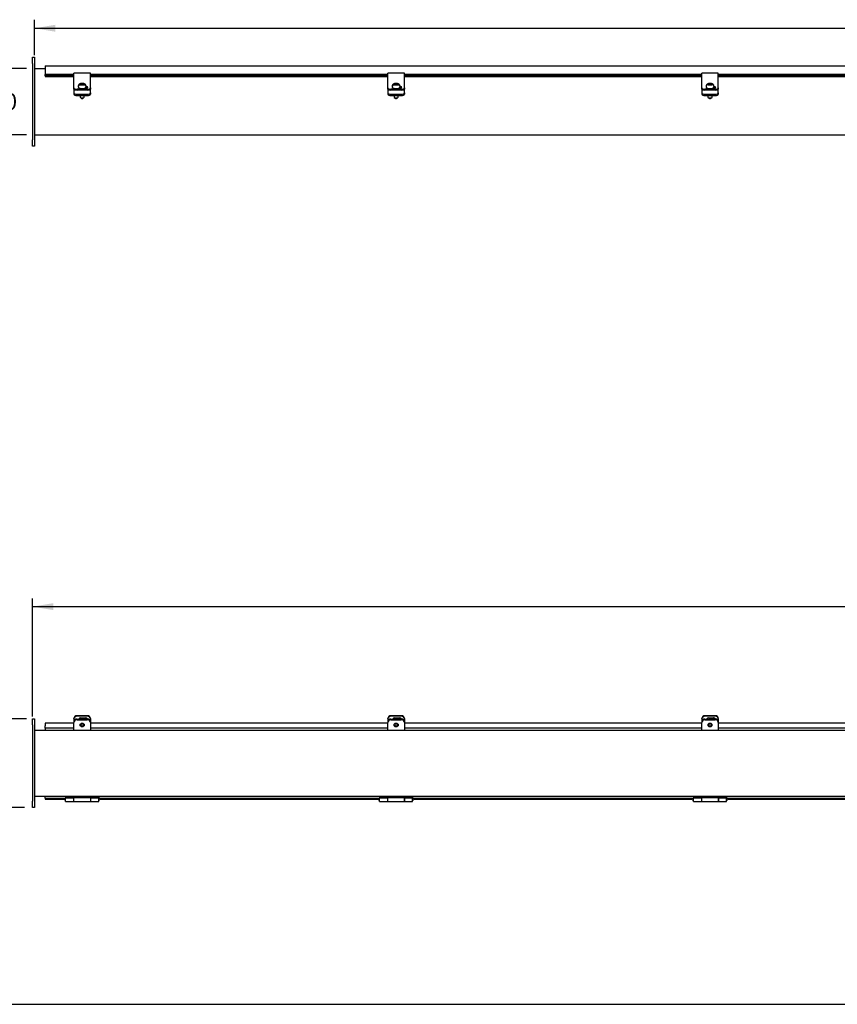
# Model space of a CAD drawing. Header units: inches. Extents: x 1 to 240, y -1 to 159.
# Tile 2 of 16: x 30 to 79, y 0 to 60. Entities that reach past the tile are written whole.
import ezdxf
from ezdxf.enums import TextEntityAlignment as Align

# ---------------------------------------------------------------- set-up
doc = ezdxf.new("R2010")
doc.units = ezdxf.units.IN
doc.header["$MEASUREMENT"] = 0
for name, color, linetype in [('COM40176', 7, 'Continuous'), ('COM52631', 7, 'Continuous'), ('COM70666-1', 7, 'Continuous'), ('COM70693-6', 7, 'Continuous'), ('COM70694-6', 7, 'Continuous'), ('Default', 7, 'Continuous'), ('GSK11095', 7, 'Continuous'), ('HNG86641-1', 7, 'Continuous'), ('HNG86641-2', 7, 'Continuous'), ('HNG86641-3', 7, 'Continuous'), ('SCS19420', 7, 'Continuous')]:
    doc.layers.add(name, color=color, linetype=linetype)
doc.styles.add('SEACAD_Times_New_Roman', font='times.ttf')
doc.dimstyles.new('HAMMOND_(STH_-_240x160)', dxfattribs={"dimtxt": 1, "dimasz": 1.25, "dimexe": 0.5, "dimexo": 0.5, "dimgap": 0.25, "dimtad": 0, "dimtih": 1, "dimtoh": 1, "dimzin": 0, "dimdsep": 46, "dimtxsty": 'SEACAD_Times_New_Roman', "dimblk1": '_SE_FILLED', "dimblk2": '_SE_FILLED', "dimsah": 1, "dimcen": 0.5, "dimadec": 0, "dimazin": 0, "dimtfac": 0.8, "dimtofl": 0, "dimtmove": 0, "dimatfit": 3, "dimfxl": 1, "dimtolj": 1, "dimtzin": 0, "dimarcsym": 0})

# ---------------------------------------------------------------- blocks, each defined once
blk = doc.blocks.new('SE')
at = {"layer": 'COM40176', "color": 7, "linetype": 'Continuous'}
for p, q in [((32.909, 56.609), (32.909, 56.731)), ((33.909, 56.731), (32.909, 56.731)), ((32.909, 56.028), (32.909, 56.609)), ((33.909, 56.609), (33.909, 56.731)), ((33.909, 56.028), (33.909, 56.609)), ((51.909, 56.609), (51.909, 56.731)), ((52.909, 56.731), (51.909, 56.731)), ((51.909, 56.028), (51.909, 56.609)), ((52.909, 56.609), (52.909, 56.731)), ((52.909, 56.028), (52.909, 56.609)), ((70.909, 56.609), (70.909, 56.731)), ((71.909, 56.731), (70.909, 56.731)), ((70.909, 56.028), (70.909, 56.609)), ((71.909, 56.609), (71.909, 56.731)), ((71.909, 56.028), (71.909, 56.609)), ((32.909, 55.99), (32.909, 56.028)), ((33.909, 55.99), (33.909, 56.028)), ((51.909, 55.99), (51.909, 56.028)), ((52.909, 55.99), (52.909, 56.028)), ((70.909, 55.99), (70.909, 56.028)), ((71.909, 55.99), (71.909, 56.028)), ((32.909, 55.842), (32.909, 55.99)), ((32.909, 55.79), (32.909, 55.842)), ((33.721, 55.762), (33.097, 55.762)), ((33.721, 55.71), (33.097, 55.71)), ((33.515, 55.808), (33.612, 55.808)), ((33.909, 55.842), (33.909, 55.99)), ((33.909, 55.842), (33.909, 55.79)), ((51.909, 55.842), (51.909, 55.99)), ((51.909, 55.79), (51.909, 55.842)), ((52.721, 55.762), (52.097, 55.762)), ((52.721, 55.71), (52.097, 55.71)), ((52.515, 55.808), (52.612, 55.808)), ((52.909, 55.842), (52.909, 55.99)), ((52.909, 55.842), (52.909, 55.79)), ((70.909, 55.842), (70.909, 55.99)), ((70.909, 55.79), (70.909, 55.842)), ((71.721, 55.762), (71.097, 55.762)), ((71.721, 55.71), (71.097, 55.71)), ((71.515, 55.808), (71.612, 55.808)), ((71.909, 55.842), (71.909, 55.99)), ((71.909, 55.842), (71.909, 55.79))]:
    blk.add_line(p, q, dxfattribs=at)
for centre, major_axis, start_param, end_param in [((33.097, 55.842), (-0.188, 0), 0, 1.570796), ((33.097, 55.79), (0.188, 0), 3.141593, 4.712389), ((33.331, 55.868), (0.14, 0), 3.276185, 4.414616), ((33.331, 55.816), (0.14, 0), -3.667891, -3.591638), ((33.612, 55.868), (-0.14, 0), 1.570796, 4.449588), ((33.612, 55.816), (-0.14, 0), 3.591638, 4.5426), ((33.721, 55.842), (-0.188, 0), 1.570796, 3.141593), ((33.721, 55.79), (0.188, 0), 4.712389, 6.283185), ((52.097, 55.842), (-0.188, 0), 0, 1.570796), ((52.097, 55.79), (0.188, 0), 3.141593, 4.712389), ((52.331, 55.868), (0.14, 0), 3.276185, 4.414616), ((52.331, 55.816), (0.14, 0), -3.667891, -3.591638), ((52.612, 55.868), (-0.14, 0), 1.570796, 4.449588), ((52.612, 55.816), (-0.14, 0), 3.591638, 4.5426), ((52.721, 55.842), (-0.188, 0), 1.570796, 3.141593), ((52.721, 55.79), (0.188, 0), 4.712389, 6.283185), ((71.097, 55.842), (-0.188, 0), 0, 1.570796), ((71.097, 55.79), (0.188, 0), 3.141593, 4.712389), ((71.331, 55.868), (0.14, 0), 3.276185, 4.414616), ((71.331, 55.816), (0.14, 0), -3.667891, -3.591638), ((71.612, 55.868), (-0.14, 0), 1.570796, 4.449588), ((71.612, 55.816), (-0.14, 0), 3.591638, 4.5426), ((71.721, 55.842), (-0.188, 0), 1.570796, 3.141593), ((71.721, 55.79), (0.188, 0), 4.712389, 6.283185)]:
    blk.add_ellipse(centre, major_axis=major_axis, ratio=0.422618, start_param=start_param, end_param=end_param, dxfattribs=at)
at = {"layer": 'COM52631', "color": 7, "linetype": 'Continuous'}
for p, q in [((32.909, 55.757), (32.909, 55.79)), ((32.909, 55.757), (32.909, 55.714)), ((32.909, 55.714), (32.909, 55.541)), ((32.909, 55.541), (32.909, 55.455)), ((33.097, 55.462), (33.721, 55.462)), ((33.909, 55.79), (33.909, 55.757)), ((33.909, 55.714), (33.909, 55.757)), ((33.909, 55.541), (33.909, 55.714)), ((33.909, 55.541), (33.909, 55.455)), ((51.909, 55.757), (51.909, 55.79)), ((51.909, 55.757), (51.909, 55.714)), ((51.909, 55.714), (51.909, 55.541)), ((51.909, 55.541), (51.909, 55.455)), ((52.097, 55.462), (52.721, 55.462)), ((52.909, 55.79), (52.909, 55.757)), ((52.909, 55.714), (52.909, 55.757)), ((52.909, 55.541), (52.909, 55.714)), ((52.909, 55.541), (52.909, 55.455)), ((70.909, 55.757), (70.909, 55.79)), ((70.909, 55.757), (70.909, 55.714)), ((70.909, 55.714), (70.909, 55.541)), ((70.909, 55.541), (70.909, 55.455)), ((71.097, 55.462), (71.721, 55.462)), ((71.909, 55.79), (71.909, 55.757)), ((71.909, 55.714), (71.909, 55.757)), ((71.909, 55.541), (71.909, 55.714)), ((71.909, 55.541), (71.909, 55.455)), ((33.097, 55.376), (33.721, 55.376)), ((52.097, 55.376), (52.721, 55.376)), ((71.097, 55.376), (71.721, 55.376))]:
    blk.add_line(p, q, dxfattribs=at)
for centre, start_param, end_param in [((33.097, 55.541), 0, 1.570796), ((33.097, 55.455), 0, 1.570796), ((33.721, 55.541), 1.570796, 3.141593), ((33.721, 55.455), 1.570796, 3.141593), ((52.097, 55.541), 0, 1.570796), ((52.097, 55.455), 0, 1.570796), ((52.721, 55.541), 1.570796, 3.141593), ((52.721, 55.455), 1.570796, 3.141593), ((71.097, 55.541), 0, 1.570796), ((71.097, 55.455), 0, 1.570796), ((71.721, 55.541), 1.570796, 3.141593), ((71.721, 55.455), 1.570796, 3.141593)]:
    blk.add_ellipse(centre, major_axis=(-0.188, 0), ratio=0.422618, start_param=start_param, end_param=end_param, dxfattribs=at)
at = {"layer": 'COM70666-1', "color": 7, "linetype": 'Continuous'}
for p, q in [((30.409, 57.698), (30.534, 57.698)), ((30.409, 57.323), (30.409, 57.698)), ((30.409, 57.323), (30.409, 52.698)), ((30.534, 57.698), (30.534, 57.323)), ((30.534, 57.323), (30.534, 52.698)), ((30.409, 52.323), (30.409, 52.698)), ((30.534, 52.698), (30.534, 52.323)), ((30.534, 52.323), (30.409, 52.323))]:
    blk.add_line(p, q, dxfattribs=at)
at = {"layer": 'COM70693-6', "color": 7, "linetype": 'Continuous'}
for p, q in [((30.534, 57.01), (31.175, 57.01)), ((30.534, 53.01), (150.284, 53.01))]:
    blk.add_line(p, q, dxfattribs=at)
at = {"layer": 'COM70694-6', "color": 7, "linetype": 'Continuous'}
for p, q in [((31.175, 57.182), (31.175, 57.074)), ((31.175, 57.182), (149.643, 57.182)), ((31.175, 57.074), (31.175, 56.643)), ((31.175, 56.573), (31.175, 56.643)), ((32.909, 56.643), (31.175, 56.643)), ((51.909, 56.643), (33.909, 56.643)), ((70.909, 56.643), (52.909, 56.643)), ((89.909, 56.643), (71.909, 56.643)), ((31.175, 56.573), (31.175, 56.53)), ((32.909, 56.573), (31.175, 56.573)), ((31.175, 56.53), (31.175, 56.526)), ((31.175, 56.526), (32.909, 56.526)), ((51.909, 56.573), (33.909, 56.573)), ((33.909, 56.526), (51.909, 56.526)), ((70.909, 56.573), (52.909, 56.573)), ((52.909, 56.526), (70.909, 56.526)), ((89.909, 56.573), (71.909, 56.573)), ((71.909, 56.526), (89.909, 56.526))]:
    blk.add_line(p, q, dxfattribs=at)
at = {"layer": 'GSK11095', "color": 7, "linetype": 'Continuous'}
for p, q in [((31.175, 57.11), (31.175, 57.11)), ((31.175, 57.11), (31.175, 56.923)), ((31.175, 57.11), (31.175, 57.11)), ((31.175, 56.923), (31.175, 56.923)), ((31.175, 56.923), (31.175, 56.923))]:
    blk.add_line(p, q, dxfattribs=at)
at = {"layer": 'SCS19420', "color": 7, "linetype": 'Continuous'}
for p, q in [((33.349, 56.064), (33.294, 56.064)), ((33.294, 56.035), (33.349, 56.035)), ((33.349, 56.064), (33.374, 56.075)), ((33.349, 56.035), (33.349, 56.064)), ((33.374, 56.024), (33.349, 56.035)), ((33.374, 56.102), (33.374, 56.097)), ((33.374, 56.097), (33.374, 56.075)), ((33.374, 56.075), (33.374, 56.024)), ((33.444, 56.034), (33.374, 56.034)), ((33.374, 56.024), (33.374, 56)), ((33.374, 56), (33.374, 55.996)), ((33.432, 56.013), (33.382, 56.013)), ((33.382, 56.013), (33.382, 55.996)), ((33.432, 55.996), (33.432, 56.013)), ((33.444, 56.097), (33.444, 56.102)), ((33.444, 56.075), (33.444, 56.097)), ((33.444, 56.024), (33.444, 56.075)), ((33.444, 56.075), (33.469, 56.064)), ((33.469, 56.035), (33.444, 56.024)), ((33.444, 56), (33.444, 56.024)), ((33.444, 55.996), (33.444, 56)), ((33.523, 56.064), (33.469, 56.064)), ((33.469, 56.064), (33.469, 56.035)), ((33.469, 56.035), (33.524, 56.035)), ((52.349, 56.064), (52.294, 56.064)), ((52.294, 56.035), (52.349, 56.035)), ((52.349, 56.064), (52.374, 56.075)), ((52.349, 56.035), (52.349, 56.064)), ((52.374, 56.024), (52.349, 56.035)), ((52.374, 56.102), (52.374, 56.097)), ((52.374, 56.097), (52.374, 56.075)), ((52.374, 56.075), (52.374, 56.024)), ((52.444, 56.034), (52.374, 56.034)), ((52.374, 56.024), (52.374, 56)), ((52.374, 56), (52.374, 55.996)), ((52.432, 56.013), (52.382, 56.013)), ((52.382, 56.013), (52.382, 55.996)), ((52.432, 55.996), (52.432, 56.013)), ((52.444, 56.097), (52.444, 56.102)), ((52.444, 56.075), (52.444, 56.097)), ((52.444, 56.024), (52.444, 56.075)), ((52.444, 56.075), (52.469, 56.064)), ((52.469, 56.035), (52.444, 56.024)), ((52.444, 56), (52.444, 56.024)), ((52.444, 55.996), (52.444, 56)), ((52.523, 56.064), (52.469, 56.064)), ((52.469, 56.064), (52.469, 56.035)), ((52.469, 56.035), (52.524, 56.035)), ((71.349, 56.064), (71.294, 56.064)), ((71.294, 56.035), (71.349, 56.035)), ((71.349, 56.064), (71.374, 56.075)), ((71.349, 56.035), (71.349, 56.064)), ((71.374, 56.024), (71.349, 56.035)), ((71.374, 56.102), (71.374, 56.097)), ((71.374, 56.097), (71.374, 56.075)), ((71.374, 56.075), (71.374, 56.024)), ((71.444, 56.034), (71.374, 56.034)), ((71.374, 56.024), (71.374, 56)), ((71.374, 56), (71.374, 55.996)), ((71.432, 56.013), (71.382, 56.013)), ((71.382, 56.013), (71.382, 55.996)), ((71.432, 55.996), (71.432, 56.013)), ((71.444, 56.097), (71.444, 56.102)), ((71.444, 56.075), (71.444, 56.097)), ((71.444, 56.024), (71.444, 56.075)), ((71.444, 56.075), (71.469, 56.064)), ((71.469, 56.035), (71.444, 56.024)), ((71.444, 56), (71.444, 56.024)), ((71.444, 55.996), (71.444, 56)), ((71.523, 56.064), (71.469, 56.064)), ((71.469, 56.064), (71.469, 56.035)), ((71.469, 56.035), (71.524, 56.035)), ((33.169, 55.94), (33.169, 55.913)), ((33.284, 55.813), (33.284, 55.812)), ((33.534, 55.808), (33.534, 55.813)), ((33.649, 55.913), (33.649, 55.94)), ((52.169, 55.94), (52.169, 55.913)), ((52.284, 55.813), (52.284, 55.812)), ((52.534, 55.808), (52.534, 55.813)), ((52.649, 55.913), (52.649, 55.94)), ((71.169, 55.94), (71.169, 55.913)), ((71.284, 55.813), (71.284, 55.812)), ((71.534, 55.808), (71.534, 55.813)), ((71.649, 55.913), (71.649, 55.94)), ((33.284, 55.376), (33.284, 55.283)), ((33.298, 55.258), (33.351, 55.216)), ((33.466, 55.216), (33.519, 55.258)), ((33.534, 55.283), (33.534, 55.376)), ((52.284, 55.376), (52.284, 55.283)), ((52.298, 55.258), (52.351, 55.216)), ((52.466, 55.216), (52.519, 55.258)), ((52.534, 55.283), (52.534, 55.376)), ((71.284, 55.376), (71.284, 55.283)), ((71.298, 55.258), (71.351, 55.216)), ((71.466, 55.216), (71.519, 55.258)), ((71.534, 55.283), (71.534, 55.376))]:
    blk.add_line(p, q, dxfattribs=at)
for centre, radius, start, end in [((33.249, 55.968), 0.0735, 149.9293, 161.32052), ((33.291, 55.94), 0.124, 88.26277, 148.35293), ((33.29, 55.91), 0.124, 88.5198, 148.28382), ((33.409, 54.207), 1.895, 88.94161, 91.05839), ((33.409, 53.287), 2.71, 89.26001, 90.73999), ((33.526, 55.939), 0.125, 31.9987, 91.3856), ((33.528, 55.911), 0.124, 31.54873, 91.64765), ((33.569, 55.968), 0.0735, 18.6805, 30.06968), ((52.249, 55.968), 0.0735, 149.9293, 161.32052), ((52.291, 55.94), 0.124, 88.26277, 148.35293), ((52.29, 55.91), 0.124, 88.5198, 148.28382), ((52.409, 54.207), 1.895, 88.94161, 91.05839), ((52.409, 53.287), 2.71, 89.26001, 90.73999), ((52.526, 55.939), 0.125, 31.9987, 91.3856), ((52.528, 55.911), 0.124, 31.54873, 91.64765), ((52.569, 55.968), 0.0735, 18.6805, 30.06968), ((71.249, 55.968), 0.0735, 149.9293, 161.32052), ((71.291, 55.94), 0.124, 88.26277, 148.35293), ((71.29, 55.91), 0.124, 88.5198, 148.28382), ((71.409, 54.207), 1.895, 88.94161, 91.05839), ((71.409, 53.287), 2.71, 89.26001, 90.73999), ((71.526, 55.939), 0.125, 31.9987, 91.3856), ((71.528, 55.911), 0.124, 31.54873, 91.64765), ((71.569, 55.968), 0.0735, 18.6805, 30.06968)]:
    blk.add_arc(centre, radius, start, end, dxfattribs=at)
for centre, major_axis, start_param, end_param in [((33.409, 55.981), (0.231, 0), 3.027001, 3.243651), ((33.409, 55.981), (-0.231, 0), 3.039534, 3.256184), ((52.409, 55.981), (0.231, 0), 3.027001, 3.243651), ((52.409, 55.981), (-0.231, 0), 3.039534, 3.256184), ((71.409, 55.981), (0.231, 0), 3.027001, 3.243651), ((71.409, 55.981), (-0.231, 0), 3.039534, 3.256184), ((33.409, 55.283), (-0.125, 0), 0, 3.141593), ((33.409, 55.229), (0.065, 0), 3.626705, 5.798073), ((52.409, 55.283), (-0.125, 0), 0, 3.141593), ((52.409, 55.229), (-0.065, 0), 0.485112, 2.65648), ((71.409, 55.283), (-0.125, 0), 0, 3.141593), ((71.409, 55.229), (0.065, 0), 3.626705, 5.798073)]:
    blk.add_ellipse(centre, major_axis=major_axis, ratio=0.422618, start_param=start_param, end_param=end_param, dxfattribs=at)
for points, knots in [([(33.635, 56.001), (33.635, 56.002), (33.631, 56.01), (33.622, 56.024), (33.609, 56.041), (33.592, 56.056), (33.574, 56.07), (33.552, 56.082), (33.528, 56.092), (33.501, 56.1), (33.472, 56.106), (33.442, 56.11), (33.412, 56.111), (33.383, 56.11), (33.353, 56.107), (33.324, 56.102), (33.295, 56.094), (33.268, 56.083), (33.244, 56.07), (33.224, 56.055), (33.207, 56.039), (33.193, 56.021), (33.182, 56.001), (33.174, 55.981), (33.169, 55.96), (33.169, 55.947), (33.169, 55.94)], [0.0947289, 0.0947289, 0.0947289, 0.0947289, 0.1019943, 0.1354476, 0.1691275, 0.2036598, 0.2398396, 0.2785786, 0.3204899, 0.3648983, 0.4092649, 0.4526159, 0.4952052, 0.5376017, 0.5803624, 0.6240712, 0.6695846, 0.7178474, 0.7597491, 0.7985067, 0.8350325, 0.870185, 0.9045253, 0.938407, 0.9720611, 1, 1, 1, 1]), ([(33.649, 55.94), (33.648, 55.948), (33.648, 55.962), (33.643, 55.98), (33.64, 55.99), (33.639, 55.992)], [0, 0, 0, 0, 0.03380929, 0.06826429, 0.0809621, 0.0809621, 0.0809621, 0.0809621]), ([(52.635, 56.001), (52.635, 56.002), (52.631, 56.01), (52.622, 56.024), (52.609, 56.041), (52.592, 56.056), (52.574, 56.07), (52.552, 56.082), (52.528, 56.092), (52.501, 56.1), (52.472, 56.106), (52.442, 56.11), (52.412, 56.111), (52.383, 56.11), (52.353, 56.107), (52.324, 56.102), (52.295, 56.094), (52.268, 56.083), (52.244, 56.07), (52.224, 56.055), (52.207, 56.039), (52.193, 56.021), (52.182, 56.001), (52.174, 55.981), (52.169, 55.96), (52.169, 55.947), (52.169, 55.94)], [0.0947289, 0.0947289, 0.0947289, 0.0947289, 0.1019943, 0.1354476, 0.1691275, 0.2036598, 0.2398396, 0.2785786, 0.3204899, 0.3648983, 0.4092649, 0.4526159, 0.4952052, 0.5376017, 0.5803624, 0.6240712, 0.6695846, 0.7178474, 0.7597491, 0.7985067, 0.8350325, 0.870185, 0.9045253, 0.938407, 0.9720611, 1, 1, 1, 1]), ([(52.649, 55.94), (52.648, 55.948), (52.648, 55.962), (52.643, 55.98), (52.64, 55.99), (52.639, 55.992)], [0, 0, 0, 0, 0.03380929, 0.06826429, 0.0809621, 0.0809621, 0.0809621, 0.0809621]), ([(71.635, 56.001), (71.635, 56.002), (71.631, 56.01), (71.622, 56.024), (71.609, 56.041), (71.592, 56.056), (71.574, 56.07), (71.552, 56.082), (71.528, 56.092), (71.501, 56.1), (71.472, 56.106), (71.442, 56.11), (71.412, 56.111), (71.383, 56.11), (71.353, 56.107), (71.324, 56.102), (71.295, 56.094), (71.268, 56.083), (71.244, 56.07), (71.224, 56.055), (71.207, 56.039), (71.193, 56.021), (71.182, 56.001), (71.174, 55.981), (71.169, 55.96), (71.169, 55.947), (71.169, 55.94)], [0.0947289, 0.0947289, 0.0947289, 0.0947289, 0.1019943, 0.1354476, 0.1691275, 0.2036598, 0.2398396, 0.2785786, 0.3204899, 0.3648983, 0.4092649, 0.4526159, 0.4952052, 0.5376017, 0.5803624, 0.6240712, 0.6695846, 0.7178474, 0.7597491, 0.7985067, 0.8350325, 0.870185, 0.9045253, 0.938407, 0.9720611, 1, 1, 1, 1]), ([(71.649, 55.94), (71.648, 55.948), (71.648, 55.962), (71.643, 55.98), (71.64, 55.99), (71.639, 55.992)], [0, 0, 0, 0, 0.03380929, 0.06826429, 0.0809621, 0.0809621, 0.0809621, 0.0809621]), ([(33.169, 55.913), (33.169, 55.909), (33.169, 55.901), (33.174, 55.887), (33.181, 55.873), (33.193, 55.859), (33.208, 55.847), (33.226, 55.835), (33.247, 55.825), (33.272, 55.816), (33.298, 55.809), (33.326, 55.803), (33.355, 55.799), (33.385, 55.797), (33.415, 55.797), (33.445, 55.798), (33.475, 55.801), (33.504, 55.805), (33.531, 55.812), (33.556, 55.82), (33.579, 55.829), (33.6, 55.84), (33.618, 55.853), (33.631, 55.867), (33.641, 55.881), (33.647, 55.896), (33.649, 55.907), (33.649, 55.913), (33.649, 55.913)], [0, 0, 0, 0, 0.0236954, 0.0587021, 0.0942392, 0.1316782, 0.1716188, 0.213518, 0.2561674, 0.2985894, 0.3406431, 0.3823779, 0.4238818, 0.4652386, 0.5065208, 0.547794, 0.5891069, 0.6305205, 0.6721109, 0.7139703, 0.7562104, 0.7989514, 0.8422506, 0.8857225, 0.9223959, 0.9569728, 0.9940032, 0.9963892, 0.9963892, 0.9963892, 0.9963892]), ([(33.185, 55.976), (33.183, 55.973), (33.182, 55.972), (33.18, 55.97), (33.179, 55.97), (33.179, 55.971)], [0, 0, 0, 0, 0.5, 0.5, 1, 1, 1, 1]), ([(33.639, 55.971), (33.639, 55.97), (33.638, 55.97), (33.636, 55.972), (33.634, 55.973), (33.633, 55.976)], [0, 0, 0, 0, 0.5, 0.5, 1, 1, 1, 1]), ([(52.169, 55.913), (52.169, 55.909), (52.169, 55.901), (52.174, 55.887), (52.181, 55.873), (52.193, 55.859), (52.208, 55.847), (52.226, 55.835), (52.247, 55.825), (52.272, 55.816), (52.298, 55.809), (52.326, 55.803), (52.355, 55.799), (52.385, 55.797), (52.415, 55.797), (52.445, 55.798), (52.475, 55.801), (52.504, 55.805), (52.531, 55.812), (52.556, 55.82), (52.579, 55.829), (52.6, 55.84), (52.618, 55.853), (52.631, 55.867), (52.641, 55.881), (52.647, 55.896), (52.649, 55.907), (52.649, 55.913), (52.649, 55.913)], [0, 0, 0, 0, 0.0236954, 0.0587021, 0.0942392, 0.1316782, 0.1716188, 0.213518, 0.2561674, 0.2985894, 0.3406431, 0.3823779, 0.4238818, 0.4652386, 0.5065208, 0.547794, 0.5891069, 0.6305205, 0.6721109, 0.7139703, 0.7562104, 0.7989514, 0.8422506, 0.8857225, 0.9223959, 0.9569728, 0.9940032, 0.9963892, 0.9963892, 0.9963892, 0.9963892]), ([(52.185, 55.976), (52.183, 55.973), (52.182, 55.972), (52.18, 55.97), (52.179, 55.97), (52.179, 55.971)], [0, 0, 0, 0, 0.5, 0.5, 1, 1, 1, 1]), ([(52.639, 55.971), (52.639, 55.97), (52.638, 55.97), (52.636, 55.972), (52.634, 55.973), (52.633, 55.976)], [0, 0, 0, 0, 0.5, 0.5, 1, 1, 1, 1]), ([(71.169, 55.913), (71.169, 55.909), (71.169, 55.901), (71.174, 55.887), (71.181, 55.873), (71.193, 55.859), (71.208, 55.847), (71.226, 55.835), (71.247, 55.825), (71.272, 55.816), (71.298, 55.809), (71.326, 55.803), (71.355, 55.799), (71.385, 55.797), (71.415, 55.797), (71.445, 55.798), (71.475, 55.801), (71.504, 55.805), (71.531, 55.812), (71.556, 55.82), (71.579, 55.829), (71.6, 55.84), (71.618, 55.853), (71.631, 55.867), (71.641, 55.881), (71.647, 55.896), (71.649, 55.907), (71.649, 55.913), (71.649, 55.913)], [0, 0, 0, 0, 0.0236954, 0.0587021, 0.0942392, 0.1316782, 0.1716188, 0.213518, 0.2561674, 0.2985894, 0.3406431, 0.3823779, 0.4238818, 0.4652386, 0.5065208, 0.547794, 0.5891069, 0.6305205, 0.6721109, 0.7139703, 0.7562104, 0.7989514, 0.8422506, 0.8857225, 0.9223959, 0.9569728, 0.9940032, 0.9963892, 0.9963892, 0.9963892, 0.9963892]), ([(71.185, 55.976), (71.183, 55.973), (71.182, 55.972), (71.18, 55.97), (71.179, 55.97), (71.179, 55.971)], [0, 0, 0, 0, 0.5, 0.5, 1, 1, 1, 1]), ([(71.639, 55.971), (71.639, 55.97), (71.638, 55.97), (71.636, 55.972), (71.634, 55.973), (71.633, 55.976)], [0, 0, 0, 0, 0.5, 0.5, 1, 1, 1, 1])]:
    blk.add_open_spline(points, degree=3, knots=knots, dxfattribs=at)
blk = doc.blocks.new('SE1')
at = {"layer": 'COM40176', "color": 7, "linetype": 'Continuous'}
for p, q in [((32.909, 17.663), (32.909, 17.687)), ((32.909, 17.663), (32.909, 17.487)), ((33.721, 17.858), (33.097, 17.858)), ((33.721, 17.834), (33.097, 17.834)), ((33.331, 17.735), (33.612, 17.735)), ((33.909, 17.687), (33.909, 17.663)), ((33.909, 17.663), (33.909, 17.487)), ((51.909, 17.663), (51.909, 17.687)), ((51.909, 17.663), (51.909, 17.487)), ((52.721, 17.858), (52.097, 17.858)), ((52.721, 17.834), (52.097, 17.834)), ((52.331, 17.735), (52.612, 17.735)), ((52.909, 17.687), (52.909, 17.663)), ((52.909, 17.663), (52.909, 17.487)), ((70.909, 17.663), (70.909, 17.687)), ((70.909, 17.663), (70.909, 17.487)), ((71.721, 17.858), (71.097, 17.858)), ((71.721, 17.834), (71.097, 17.834)), ((71.331, 17.735), (71.612, 17.735)), ((71.909, 17.687), (71.909, 17.663)), ((71.909, 17.663), (71.909, 17.487))]:
    blk.add_line(p, q, dxfattribs=at)
for centre, major_axis, start_param, end_param in [((33.097, 17.687), (-0.188, 0), 4.712389, 6.283185), ((33.097, 17.663), (0.188, 0), 1.570796, 3.141593), ((33.331, 17.607), (0.14, 0), 1.570796, 2.738543), ((33.612, 17.607), (-0.14, 0), 3.535343, 4.712389), ((33.721, 17.687), (-0.188, 0), 3.141593, 4.712389), ((33.721, 17.663), (0.188, 0), 0, 1.570796), ((52.097, 17.687), (-0.188, 0), 4.712389, 6.283185), ((52.097, 17.663), (0.188, 0), 1.570796, 3.141593), ((52.331, 17.607), (0.14, 0), 1.570796, 2.738543), ((52.612, 17.607), (-0.14, 0), 3.53534, 4.712389), ((52.721, 17.687), (-0.188, 0), 3.141593, 4.712389), ((52.721, 17.663), (0.188, 0), 0, 1.570796), ((71.097, 17.687), (-0.188, 0), 4.712389, 6.283185), ((71.097, 17.663), (0.188, 0), 1.570796, 3.141593), ((71.331, 17.607), (0.14, 0), 1.570796, 2.738543), ((71.612, 17.607), (-0.14, 0), 3.53534, 4.712389), ((71.721, 17.687), (-0.188, 0), 3.141593, 4.712389), ((71.721, 17.663), (0.188, 0), 0, 1.570796)]:
    blk.add_ellipse(centre, major_axis=major_axis, ratio=0.906308, start_param=start_param, end_param=end_param, dxfattribs=at)
at = {"layer": 'COM52631', "color": 7, "linetype": 'Continuous'}
for p, q in [((32.909, 17.487), (32.909, 17.447)), ((32.909, 17.076), (32.909, 17.447)), ((33.097, 17.657), (33.721, 17.657)), ((33.097, 17.617), (33.721, 17.617)), ((33.909, 17.487), (33.909, 17.447)), ((33.909, 17.447), (33.909, 17.076)), ((51.909, 17.487), (51.909, 17.447)), ((51.909, 17.076), (51.909, 17.447)), ((52.097, 17.657), (52.721, 17.657)), ((52.097, 17.617), (52.721, 17.617)), ((52.909, 17.487), (52.909, 17.447)), ((52.909, 17.447), (52.909, 17.076)), ((70.909, 17.487), (70.909, 17.447)), ((70.909, 17.076), (70.909, 17.447)), ((71.097, 17.657), (71.721, 17.657)), ((71.097, 17.617), (71.721, 17.617)), ((71.909, 17.487), (71.909, 17.447)), ((71.909, 17.447), (71.909, 17.076)), ((32.909, 16.994), (32.909, 17.076)), ((33.909, 17.076), (33.909, 16.994)), ((51.909, 16.994), (51.909, 17.076)), ((52.909, 17.076), (52.909, 16.994)), ((70.909, 16.994), (70.909, 17.076)), ((71.909, 17.076), (71.909, 16.994))]:
    blk.add_line(p, q, dxfattribs=at)
for centre, start_param, end_param in [((33.097, 17.487), 4.712389, 6.283185), ((33.097, 17.447), 4.712389, 6.283185), ((33.721, 17.487), 3.141593, 4.712389), ((33.721, 17.447), 3.141593, 4.712389), ((52.097, 17.487), 4.712389, 6.283185), ((52.097, 17.447), 4.712389, 6.283185), ((52.721, 17.487), 3.141593, 4.712389), ((52.721, 17.447), 3.141593, 4.712389), ((71.097, 17.487), 4.712389, 6.283185), ((71.097, 17.447), 4.712389, 6.283185), ((71.721, 17.487), 3.141593, 4.712389), ((71.721, 17.447), 3.141593, 4.712389)]:
    blk.add_ellipse(centre, major_axis=(-0.188, 0), ratio=0.906308, start_param=start_param, end_param=end_param, dxfattribs=at)
at = {"layer": 'COM70666-1', "color": 7, "linetype": 'Continuous'}
for p, q in [((30.409, 17.306), (30.409, 17.681)), ((30.409, 17.681), (30.534, 17.681)), ((30.409, 17.306), (30.409, 12.681)), ((30.534, 17.681), (30.534, 17.306)), ((30.534, 17.306), (30.534, 12.681)), ((30.409, 12.306), (30.409, 12.681)), ((30.534, 12.681), (30.534, 12.306)), ((30.534, 12.306), (30.409, 12.306))]:
    blk.add_line(p, q, dxfattribs=at)
at = {"layer": 'COM70693-6', "color": 7, "linetype": 'Continuous'}
for p, q in [((30.534, 16.994), (150.284, 16.994)), ((30.534, 12.994), (150.284, 12.994))]:
    blk.add_line(p, q, dxfattribs=at)
at = {"layer": 'COM70694-6', "color": 7, "linetype": 'Continuous'}
for p, q in [((31.175, 17.418), (31.175, 17.244)), ((32.909, 17.418), (31.175, 17.418)), ((51.909, 17.418), (33.909, 17.418)), ((70.909, 17.418), (52.909, 17.418)), ((89.909, 17.418), (71.909, 17.418)), ((31.175, 17.11), (31.175, 17.244)), ((32.909, 17.11), (31.175, 17.11)), ((51.909, 17.11), (33.909, 17.11)), ((70.909, 17.11), (52.909, 17.11)), ((89.909, 17.11), (71.909, 17.11)), ((31.175, 12.879), (32.379, 12.879)), ((31.175, 12.879), (31.175, 12.807)), ((31.175, 12.807), (32.335, 12.807)), ((32.379, 12.879), (32.396, 12.879)), ((32.379, 12.879), (32.379, 12.877)), ((34.421, 12.879), (34.439, 12.879)), ((34.439, 12.879), (51.379, 12.879)), ((34.439, 12.877), (34.439, 12.879)), ((34.483, 12.807), (51.335, 12.807)), ((51.379, 12.879), (51.396, 12.879)), ((51.379, 12.879), (51.379, 12.877)), ((53.421, 12.879), (53.439, 12.879)), ((53.439, 12.879), (70.379, 12.879)), ((53.439, 12.877), (53.439, 12.879)), ((53.483, 12.807), (70.335, 12.807)), ((70.379, 12.879), (70.396, 12.879)), ((70.379, 12.879), (70.379, 12.877)), ((72.421, 12.879), (72.439, 12.879)), ((72.439, 12.879), (89.379, 12.879)), ((72.439, 12.877), (72.439, 12.879)), ((72.483, 12.807), (89.335, 12.807))]:
    blk.add_line(p, q, dxfattribs=at)
at = {"layer": 'GSK11095', "color": 7, "linetype": 'Continuous'}
for p, q in [((31.175, 17.11), (31.175, 17.11)), ((31.175, 17.11), (31.175, 16.994)), ((31.175, 17.11), (31.175, 17.11)), ((31.175, 12.879), (31.175, 12.994))]:
    blk.add_line(p, q, dxfattribs=at)
at = {"layer": 'HNG86641-1', "color": 7, "linetype": 'Continuous'}
for p, q in [((32.905, 12.879), (32.913, 12.879)), ((32.913, 12.679), (32.913, 12.91)), ((32.913, 12.679), (33.905, 12.679)), ((33.905, 12.91), (33.905, 12.679)), ((33.905, 12.879), (33.913, 12.879)), ((51.905, 12.879), (51.913, 12.879)), ((51.913, 12.679), (51.913, 12.91)), ((51.913, 12.679), (52.905, 12.679)), ((52.905, 12.91), (52.905, 12.679)), ((52.905, 12.879), (52.913, 12.879)), ((70.905, 12.879), (70.913, 12.879)), ((70.913, 12.679), (70.913, 12.91)), ((70.913, 12.679), (71.905, 12.679)), ((71.905, 12.91), (71.905, 12.679)), ((71.905, 12.879), (71.913, 12.879))]:
    blk.add_line(p, q, dxfattribs=at)
at = {"layer": 'HNG86641-2', "color": 7, "linetype": 'Continuous'}
for p, q in [((32.409, 12.994), (32.409, 12.919)), ((32.409, 12.919), (32.409, 12.9)), ((32.409, 12.919), (34.409, 12.919)), ((32.409, 12.679), (32.409, 12.9)), ((32.409, 12.9), (32.905, 12.9)), ((32.409, 12.679), (32.905, 12.679)), ((33.913, 12.91), (32.905, 12.91)), ((32.905, 12.91), (32.905, 12.9)), ((32.905, 12.679), (32.905, 12.9)), ((33.913, 12.9), (33.913, 12.91)), ((33.913, 12.9), (34.409, 12.9)), ((33.913, 12.9), (33.913, 12.679)), ((33.913, 12.679), (34.409, 12.679)), ((34.409, 12.994), (34.409, 12.919)), ((34.409, 12.919), (34.409, 12.9)), ((34.409, 12.679), (34.409, 12.9)), ((51.409, 12.994), (51.409, 12.919)), ((51.409, 12.919), (51.409, 12.9)), ((51.409, 12.919), (53.409, 12.919)), ((51.409, 12.679), (51.409, 12.9)), ((51.409, 12.9), (51.905, 12.9)), ((51.409, 12.679), (51.905, 12.679)), ((52.913, 12.91), (51.905, 12.91)), ((51.905, 12.91), (51.905, 12.9)), ((51.905, 12.679), (51.905, 12.9)), ((52.913, 12.9), (52.913, 12.91)), ((52.913, 12.9), (53.409, 12.9)), ((52.913, 12.9), (52.913, 12.679)), ((52.913, 12.679), (53.409, 12.679)), ((53.409, 12.994), (53.409, 12.919)), ((53.409, 12.919), (53.409, 12.9)), ((53.409, 12.679), (53.409, 12.9)), ((70.409, 12.994), (70.409, 12.919)), ((70.409, 12.919), (70.409, 12.9)), ((70.409, 12.919), (72.409, 12.919)), ((70.409, 12.679), (70.409, 12.9)), ((70.409, 12.9), (70.905, 12.9)), ((70.409, 12.679), (70.905, 12.679)), ((71.913, 12.91), (70.905, 12.91)), ((70.905, 12.91), (70.905, 12.9)), ((70.905, 12.679), (70.905, 12.9)), ((71.913, 12.9), (71.913, 12.91)), ((71.913, 12.9), (72.409, 12.9)), ((71.913, 12.9), (71.913, 12.679)), ((71.913, 12.679), (72.409, 12.679)), ((72.409, 12.994), (72.409, 12.919)), ((72.409, 12.919), (72.409, 12.9)), ((72.409, 12.679), (72.409, 12.9))]:
    blk.add_line(p, q, dxfattribs=at)
at = {"layer": 'HNG86641-3', "color": 7, "linetype": 'Continuous'}
for p, q in [((32.409, 12.879), (32.396, 12.879)), ((32.396, 12.754), (32.409, 12.754)), ((32.913, 12.879), (32.905, 12.879)), ((32.905, 12.754), (32.913, 12.754)), ((33.913, 12.879), (33.905, 12.879)), ((33.905, 12.754), (33.913, 12.754)), ((34.421, 12.879), (34.409, 12.879)), ((34.409, 12.754), (34.421, 12.754)), ((51.409, 12.879), (51.396, 12.879)), ((51.396, 12.754), (51.409, 12.754)), ((51.913, 12.879), (51.905, 12.879)), ((51.905, 12.754), (51.913, 12.754)), ((52.913, 12.879), (52.905, 12.879)), ((52.905, 12.754), (52.913, 12.754)), ((53.421, 12.879), (53.409, 12.879)), ((53.409, 12.754), (53.421, 12.754)), ((70.409, 12.879), (70.396, 12.879)), ((70.396, 12.754), (70.409, 12.754)), ((70.913, 12.879), (70.905, 12.879)), ((70.905, 12.754), (70.913, 12.754)), ((71.913, 12.879), (71.905, 12.879)), ((71.905, 12.754), (71.913, 12.754)), ((72.421, 12.879), (72.409, 12.879)), ((72.409, 12.754), (72.421, 12.754))]:
    blk.add_line(p, q, dxfattribs=at)
for centre, start, end in [((32.396, 12.817), 90, 180), ((32.396, 12.817), 180, 270), ((34.421, 12.817), 270, 90), ((51.396, 12.817), 90, 180), ((51.396, 12.817), 180, 270), ((53.421, 12.817), 270, 90), ((70.396, 12.817), 90, 180), ((70.396, 12.817), 180, 270), ((72.421, 12.817), 270, 90)]:
    blk.add_arc(centre, 0.0625, start, end, dxfattribs=at)
at = {"layer": 'SCS19420', "color": 7, "linetype": 'Continuous'}
for centre, major_axis in [((33.409, 17.298), (-0.125, 0)), ((33.409, 17.272), (-0.065, 0)), ((52.409, 17.298), (-0.125, 0)), ((52.409, 17.272), (0.065, 0)), ((71.409, 17.298), (0.125, 0)), ((71.409, 17.272), (-0.065, 0))]:
    blk.add_ellipse(centre, major_axis=major_axis, ratio=0.906308, dxfattribs=at)
for centre, major_axis, start_param, end_param in [((33.409, 17.581), (-0.125, 0), 3.873413, 5.551365), ((33.409, 17.594), (0.24, 0), 0.295405, 0.410906), ((52.409, 17.581), (-0.125, 0), 3.873413, 5.551365), ((52.409, 17.594), (-0.24, 0), 3.436997, 3.552499), ((71.409, 17.581), (0.125, 0), 0.731821, 2.409772), ((71.409, 17.594), (-0.24, 0), 3.436997, 3.552499)]:
    blk.add_ellipse(centre, major_axis=major_axis, ratio=0.906308, start_param=start_param, end_param=end_param, dxfattribs=at)
for points in [[(33.643, 17.657), (33.643, 17.658), (33.64, 17.669), (33.633, 17.689), (33.621, 17.714), (33.612, 17.729), (33.608, 17.735)], [(52.643, 17.657), (52.643, 17.658), (52.64, 17.669), (52.633, 17.689), (52.621, 17.714), (52.612, 17.729), (52.608, 17.735)], [(71.643, 17.657), (71.643, 17.658), (71.64, 17.669), (71.633, 17.689), (71.621, 17.714), (71.612, 17.729), (71.608, 17.735)]]:
    blk.add_open_spline(points, degree=3, knots=[0.070379, 0.070379, 0.070379, 0.070379, 0.0744436, 0.1161804, 0.157926, 0.1879242, 0.1879242, 0.1879242, 0.1879242], dxfattribs=at)
blk = doc.blocks.new('DMBLK1')
at = {"layer": 'Default', "linetype": 'Continuous', "transparency": 16777216}
for points in [[(27.339, 16.431), (27.756, 16.431), (27.548, 17.681)], [(27.339, 13.556), (27.548, 12.306), (27.756, 13.556)]]:
    blk.add_hatch(color=7, dxfattribs=at).paths.add_polyline_path(points)
at = {"layer": 'Default', "color": 7, "linetype": 'Continuous', "transparency": 16777216}
for p, q in [((30.034, 17.681), (27.048, 17.681)), ((27.548, 17.681), (27.548, 15.844)), ((27.548, 14.494), (27.548, 12.306)), ((29.909, 12.306), (27.048, 12.306))]:
    blk.add_line(p, q, dxfattribs=at)
at = {"layer": 'Default', "color": 7, "linetype": 'Continuous', "transparency": 16777216, "style": 'SEACAD_Times_New_Roman'}
blk.add_text('5.38', height=1, dxfattribs=at).set_placement((26.221, 15.494), align=Align.TOP_LEFT)
blk = doc.blocks.new('_SE_FILLED')
at = {"color": 0}
blk.add_line((0, 0), (-1, 0), dxfattribs=at)
blk.add_solid([(0, 0), (-1, -0.1665), (-1, 0.1665), (0, 0)], dxfattribs=at)
blk = doc.blocks.new('DMBLK5')
at = {"layer": 'Default', "linetype": 'Continuous', "transparency": 16777216}
for points in [[(27.939, 55.76), (28.356, 55.76), (28.148, 57.01)], [(27.939, 54.26), (28.148, 53.01), (28.356, 54.26)]]:
    blk.add_hatch(color=7, dxfattribs=at).paths.add_polyline_path(points)
at = {"layer": 'Default', "color": 7, "linetype": 'Continuous', "transparency": 16777216}
for p, q in [((30.034, 57.01), (27.648, 57.01)), ((28.148, 57.01), (28.148, 55.86)), ((28.148, 54.51), (28.148, 53.01)), ((30.034, 53.01), (27.648, 53.01))]:
    blk.add_line(p, q, dxfattribs=at)
at = {"layer": 'Default', "color": 7, "linetype": 'Continuous', "transparency": 16777216, "style": 'SEACAD_Times_New_Roman'}
blk.add_text('4.00', height=1, dxfattribs=at).set_placement((26.821, 55.51), align=Align.TOP_LEFT)
blk = doc.blocks.new('DMBLK9')
at = {"layer": 'Default', "linetype": 'Continuous', "transparency": 16777216}
for points in [[(31.784, 59.658), (30.534, 59.449), (31.784, 59.241)], [(149.034, 59.658), (149.034, 59.241), (150.284, 59.449)]]:
    blk.add_hatch(color=7, dxfattribs=at).paths.add_polyline_path(points)
at = {"layer": 'Default', "color": 7, "linetype": 'Continuous', "transparency": 16777216}
for p, q in [((30.534, 57.823), (30.534, 59.949)), ((150.284, 57.823), (150.284, 59.949)), ((30.534, 59.449), (87.973, 59.449)), ((92.844, 59.449), (150.284, 59.449))]:
    blk.add_line(p, q, dxfattribs=at)
at = {"layer": 'Default', "color": 7, "linetype": 'Continuous', "transparency": 16777216, "style": 'SEACAD_Times_New_Roman'}
blk.add_text('119.75', height=1, dxfattribs=at).set_placement((88.323, 59.949), align=Align.TOP_LEFT)
blk = doc.blocks.new('DMBLK18')
at = {"layer": 'Default', "linetype": 'Continuous', "transparency": 16777216}
for points in [[(31.659, 24.667), (30.409, 24.459), (31.659, 24.251)], [(149.334, 24.667), (149.334, 24.251), (150.584, 24.459)]]:
    blk.add_hatch(color=7, dxfattribs=at).paths.add_polyline_path(points)
at = {"layer": 'Default', "color": 7, "linetype": 'Continuous', "transparency": 16777216}
for p, q in [((30.409, 17.806), (30.409, 24.959)), ((30.409, 24.459), (88.061, 24.459)), ((92.932, 24.459), (150.584, 24.459)), ((150.584, 17.806), (150.584, 24.959))]:
    blk.add_line(p, q, dxfattribs=at)
at = {"layer": 'Default', "color": 7, "linetype": 'Continuous', "transparency": 16777216, "style": 'SEACAD_Times_New_Roman'}
blk.add_text('120.18', height=1, dxfattribs=at).set_placement((88.411, 24.959), align=Align.TOP_LEFT)
blk = doc.blocks.new('BORDER')
at = {"layer": 'Default', "color": 7, "linetype": 'Continuous'}
blk.add_line((-41.86, 0), (0, 0), dxfattribs=at)

msp = doc.modelspace()

# ---------------------------------------------------------------- block references
at = {"layer": 'Default', "color": 7, "xscale": 5.7, "yscale": 5.7, "zscale": 5.7}
msp.add_blockref('BORDER', (239.562, 0.401), dxfattribs=at)
at = {"layer": 'Default'}
for name in ['SE', 'SE1']:
    msp.add_blockref(name, (0, 0), dxfattribs=at)

# ---------------------------------------------------------------- dimensions: what is measured, and where the dimension line sits
at = {"layer": 'Default', "color": 7, "linetype": 'Continuous'}
for base, p1, p2, angle, picture, middle in [((30.534, 59.449), (30.534, 57.323), (150.284, 57.323), 0, 'DMBLK9', (90.409, 59.449)), ((28.148, 57.01), (30.534, 57.01), (30.534, 53.01), 270, 'DMBLK5', (28.148, 55.01)), ((30.408781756, 24.45904459), (30.408781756, 17.306210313), (150.583781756, 17.306210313), 0, 'DMBLK18', (90.496280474, 24.45904459)), ((27.547679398, 17.681210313), (30.533781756, 17.681210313), (30.533781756, 12.306210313), 270, 'DMBLK1', (27.547679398, 14.993710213))]:
    dim = msp.add_linear_dim(base=base, p1=p1, p2=p2, angle=angle, text='\\A1;<>', dimstyle='HAMMOND_(STH_-_240x160)', dxfattribs=at)
    dim.commit()
    dim.dimension.update_dxf_attribs({"geometry": picture, "text_midpoint": middle, "dimtype": 161})

doc.saveas('drawing.dxf')
